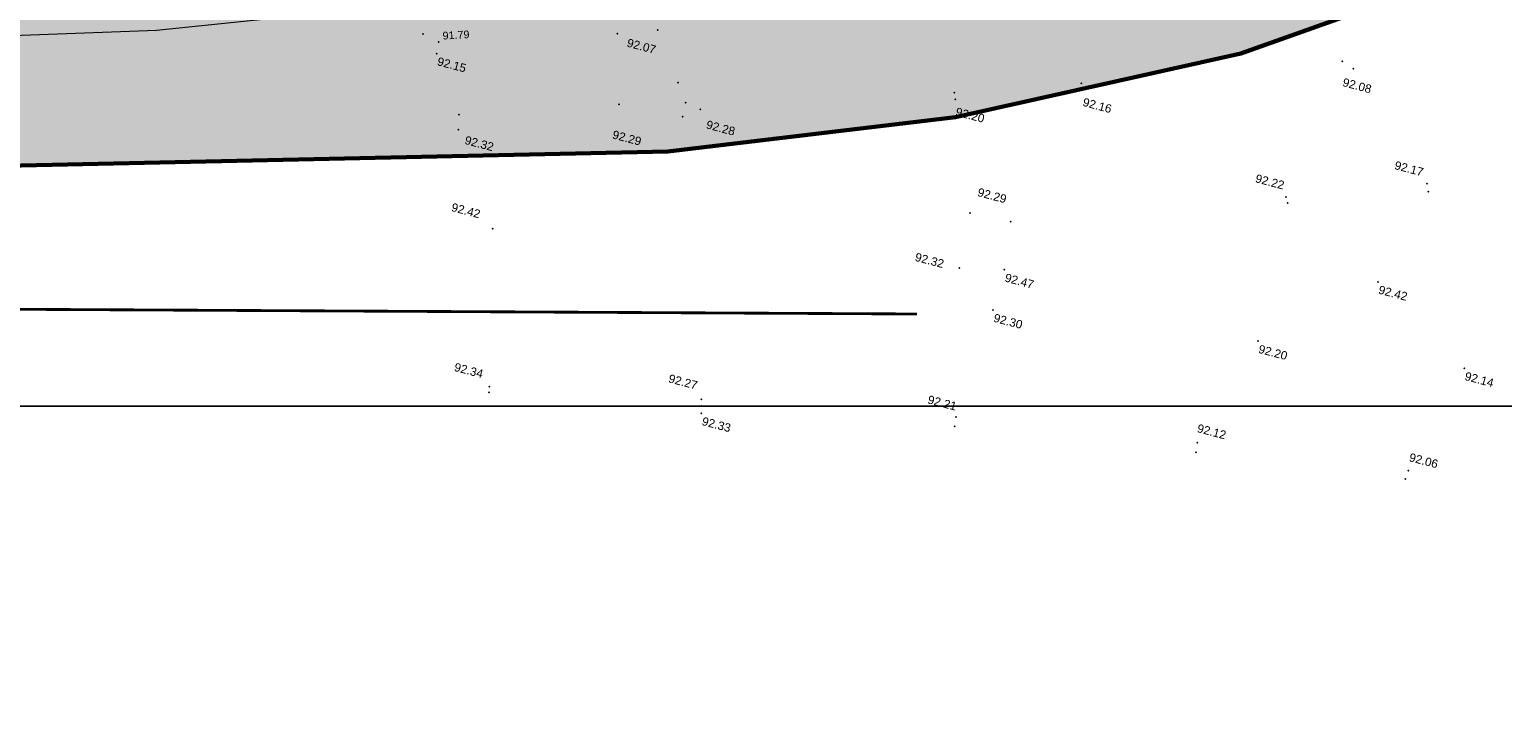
# Model space of a CAD drawing. Header units: centimetres. Extents: x 100159 to 224542, y -77011 to -2159.
# Tile 25 of 149: x 199451 to 204721, y -26326 to -23835. Entities that reach past the tile are written whole.
import ezdxf
from ezdxf.enums import TextEntityAlignment as Align
from ezdxf.xclip import XClip

# ---------------------------------------------------------------- set-up
doc = ezdxf.new("R2010")
doc.units = ezdxf.units.CM
doc.header["$XCLIPFRAME"] = 2
doc.linetypes.add('Grille', pattern=[0.4, 0.2, -0.2])
doc.layers.get('0').update_dxf_attribs({"lineweight": 5})
for name, color, linetype in [('04-Pts-T', 7, 'Continuous'), ('04-Pts-T-Alt', 190, 'Continuous'), ('10', 252, 'Continuous'), ('23', 63, 'Continuous'), ('A-Mar-P-TX-légende', 7, 'Continuous'), ('DDL-PLAN MASSE PAYSAGE', 7, 'Continuous')]:
    doc.layers.add(name, color=color, linetype=linetype)
doc.layers.add('22', color=250, linetype='Continuous', lineweight=60)
doc.layers.add('24', color=7, linetype='Continuous', lineweight=15, true_color=0x99ad58)
doc.layers.add('A-Mar-P-TR-esv-massifs', color=7, linetype='Continuous', lineweight=5, true_color=0x99ad58)
doc.styles.get("Standard").update_dxf_attribs({"font": 'arial.ttf'})

# ---------------------------------------------------------------- blocks, each defined once
blk = doc.blocks.new('17.07 CADASTRE')
at = {"layer": '23'}
h = blk.add_hatch(dxfattribs=at)
h.set_pattern_fill('CROSS', color=9, scale=0.122312, angle=-74.5126)
h.set_pattern_definition([(285.487436, (-1752.3689, 119.6183), (0.95587097, -0.5410825), [0.38833935, -1.16501804]), (15.487436, (-1752.5042, 119.37936), (0.5410825, 0.95587097), [0.38833935, -1.16501804])])
h.paths.add_polyline_path([(296.556, 77.111), (237.111, 55.333), (234.333, 63.889), (230.222, 79.222), (287.333, 104.778), (286, 108.667), (283.764, 107.684), (283.586, 107.684), (284.556, 108.111), (281.778, 113.778), (279.556, 117), (276.889, 119.556), (274.222, 121.222), (271, 122.222), (267.222, 123.778), (264.111, 125.444), (253.889, 127.667), (249.222, 128.444), (241, 128.111), (233.111, 127.444), (216.889, 124.444), (201.667, 120.778), (176.222, 114.111), (165.556, 111.111), (124.556, 102.444), (122.333, 102.222), (76.778, 95.667), (65.222, 94.333), (35.444, 90.111), (31.667, 89.667), (13.222, 87.017), (13.222, 11), (305.953, 11), (306.333, 20.889), (306.457, 20.91), (306.778, 27.444), (306.556, 41.222), (304.889, 48.667)])
h.paths.add_polyline_path([(382.444, 188.112), (366.222, 179.889), (324.333, 156.222), (321.556, 150.111), (319.889, 143.222), (318.444, 140), (316.333, 136.444), (312.889, 132.222), (311, 129.556), (309.667, 127), (309.222, 124.889), (309.111, 121.556), (313, 67.111), (320.889, 34.556), (323.889, 23), (326.72, 11), (382.444, 11)])
h.paths.add_polyline_path([(114.441, 168.682), (114.556, 172.222), (114.765, 174.055), (114.889, 176.111), (115.444, 180), (117, 187), (119.807, 200.743), (131.778, 243.333), (132.667, 246.889), (134.333, 259.778), (123.889, 263.889), (95.589, 275.588), (95.778, 276.111), (116.444, 322.667), (114.867, 324.739), (110, 330.778), (101, 340.111), (94.778, 345.889), (88.111, 351.333), (84.333, 354.222), (77.667, 358.667), (70, 363), (64.667, 366.778), (62.667, 368.556), (61, 370.778), (59.667, 373.333), (57.444, 376.444), (55, 379.889), (50.444, 384.111), (47.778, 386.111), (42.889, 389.333), (34.778, 392.222), (29.778, 390.222), (28, 389.111), (23.444, 385.111), (19.596, 381.153), (45.333, 361.111), (41.87, 356.754), (41.556, 357), (39.111, 354), (13.222, 374.341), (13.222, 359.889), (17.111, 358.444), (17.556, 359.444), (21.111, 358), (20.778, 357), (22.556, 356.333), (22.889, 357.333), (29.222, 354.889), (26.333, 347.667), (22.889, 349), (21.556, 345.667), (17.889, 347.111), (18.556, 348.889), (13.222, 350.98), (13.222, 268.872), (22.444, 266.333), (20.333, 258.444), (13.222, 260.467), (13.222, 114.187), (18.444, 116), (18.889, 112.778), (28.889, 113.333), (38.667, 115.778), (41.333, 115.778), (59.333, 118.667), (82, 120.333), (98.222, 123.111), (115.889, 127.889), (114.889, 141.889), (114.853, 142.698), (114.556, 146.667), (114.435, 152.182), (114.222, 157), (114.259, 160.231), (114.222, 161.889), (114.123, 164.5), (114.333, 166.889)])
h.paths.add_polyline_path([(35.889, 199), (33.222, 200.111), (35, 204.222), (37.556, 203)], flags=16)
h.paths.add_polyline_path([(48.222, 318.556), (43.778, 319.556), (44.333, 321.778), (38.889, 323), (39, 323.778), (35, 324.667), (35.111, 325.333), (31.556, 326.111), (33.444, 334.667), (40.444, 333), (40.222, 332.111), (43.222, 331.444), (42.889, 330), (46, 329.333), (49, 342.556), (55.111, 337.444), (53, 328.556), (50.667, 329.111)], flags=16)
h.paths.add_polyline_path([(23.889, 322.556), (20.556, 323.222), (21.111, 326.222), (24.556, 325.556)], flags=16)
h.paths.add_polyline_path([(19.667, 324.111), (14.111, 325.222), (14.556, 327.889), (20.222, 326.778)], flags=16)
h.paths.add_polyline_path([(57.556, 349), (56.556, 349.778), (56, 349.111), (53.667, 350.778), (54, 351.444), (50.556, 354.111), (52.889, 357.333), (53.667, 356.889), (54.444, 358), (53.778, 358.556), (59.667, 366.333), (64.444, 362.556), (60.444, 357.111), (64.444, 353.778), (61.889, 350.556), (59.889, 352.111)], flags=16)
h.paths.add_polyline_path([(38.667, 373.444), (35.778, 375.889), (35.444, 375.556), (32.333, 378), (33.111, 379.111), (30, 381.444), (32.444, 384.778), (35.556, 382.222), (36, 382.889), (36.889, 382.333), (37.889, 383.667), (40.444, 381.444), (42.889, 384.667), (47.778, 380.889), (42.889, 374.556), (40.778, 376.222)], flags=16)
h.paths.add_polyline_path([(64.778, 393.222), (55, 404.111), (51.333, 405.889), (50, 405.222), (47.889, 404.556), (45.556, 404.556), (44.778, 404.667), (43.889, 405.111), (34.778, 392.222), (42.889, 389.333), (47.778, 386.111), (50.444, 384.111), (55, 379.889), (57.444, 376.444), (59.667, 373.333), (61, 370.778), (62.667, 368.556), (64.667, 366.778), (70, 363), (77.667, 358.667), (84.333, 354.222), (88.111, 351.333), (94.778, 345.889), (101, 340.111), (110, 330.778), (112.546, 327.619), (117, 349.111), (122, 359.222), (113.222, 363.667), (115.333, 367.889), (104.333, 373.444), (104.111, 373), (103.667, 373.222), (103.889, 373.667)])
h.paths.add_polyline_path([(60.667, 391.556), (67.111, 388.333), (66.333, 386.667), (70.778, 384.444), (67.333, 377.444), (61, 380.556), (61.667, 381.889), (57, 384.222)], flags=16)
h.paths.add_polyline_path([(56.111, 388.778), (44.667, 394.444), (48.111, 401.222), (52.444, 399.111), (52.556, 399.556), (55.444, 398.111), (53.889, 395), (58.111, 393)], flags=16)
h.paths.add_polyline_path([(74.333, 380.889), (79.667, 378.222), (80.333, 379.556), (83.444, 378.111), (79.333, 369.889), (70.889, 374.222)], flags=16)
h.paths.add_polyline_path([(87.444, 378.444), (92.444, 376), (90.556, 372.333), (90, 372.667), (88.556, 369.778), (93.889, 367.222), (90.667, 360.778), (81, 365.556)], flags=16)
h.paths.add_polyline_path([(97.444, 368.111), (107.667, 363.111), (104.556, 356.778), (94.333, 361.778)], flags=16)
h.paths.add_polyline_path([(109.222, 359.889), (112.444, 358.222), (111.778, 357), (113.222, 356.222), (114.444, 358.667), (117.667, 357), (111, 343.444), (106.667, 345.556), (108, 348.333), (104.444, 350.111)], flags=16)
h.paths.add_polyline_path([(138.333, 392.333), (139.444, 392.667), (142.289, 398.356), (133.889, 402.556), (137.222, 409.444), (142.667, 406.667), (143.556, 408.444), (146.6, 406.978), (147.111, 408), (146.954, 409.778), (132.144, 409.778), (130.222, 406), (122.667, 409.778), (88.627, 409.778), (92.222, 408), (85.444, 394.444), (81.667, 396.333), (82.667, 398.444), (80.556, 399.556), (81.667, 401.667), (77.444, 403.778), (80.481, 409.778), (77.236, 409.778), (74.889, 405), (69.444, 407.778), (69.889, 408.778), (67.857, 409.778), (56.288, 409.778), (58.444, 408.667), (64.444, 402), (64.889, 402.333), (65.111, 402), (64.778, 401.667), (68.222, 397.778), (70.667, 396.556), (71.667, 398.667), (76.333, 396.333), (75.333, 394.222), (83.333, 390.222), (84.333, 392.333), (89, 390), (88.222, 388.333), (88.556, 388.111), (88.444, 387.778), (96, 383.889), (97, 386), (105.444, 381.778), (104.444, 379.667), (118, 372.889), (119.063, 372.48), (121, 372.111), (123.444, 372.222), (123.333, 372.667), (123.778, 372.778), (123.889, 372.333), (124.556, 372.556), (126.503, 373.571), (127.437, 374.272), (128.105, 375.058), (128.808, 376.042), (120.778, 380.222), (120.889, 380.444), (117.444, 382.111), (119.889, 386.778), (123.222, 385.111), (123.778, 386.111), (131.912, 381.934), (136.222, 390.556), (136.417, 390.75), (136.556, 391), (137.444, 391.778)])
h.paths.add_polyline_path([(94.778, 396.222), (95.111, 397), (90.889, 399.111), (93, 403.333), (93.889, 402.889), (95.333, 405.667), (98, 404.333), (98.333, 405), (101.889, 403.111), (101.667, 402.556), (104.556, 401.111), (101.111, 394), (98.111, 395.556), (97.667, 394.667)], flags=16)
h.paths.add_polyline_path([(104.778, 389.444), (108.222, 396.333), (118.667, 391.222), (115.667, 385.222), (112.889, 386.556), (112.444, 385.667)], flags=16)
at = {"layer": '10', "linetype": 'Grille', "ltscale": 500, "const_width": 0.0941, "flags": 128}
blk.add_lwpolyline([(13.222, 94.496), (107.831, 112.325), (161.68, 124.129), (220.242, 140.025)], dxfattribs=at)
at = {"layer": '22', "color": 0, "linetype": 'Continuous'}
blk.add_lwpolyline([(115.889, 127.889), (123.644, 128.583), (129.895, 126.5), (134.294, 125.69), (147.721, 126.5), (159.297, 128.468), (162.538, 128.583), (210.691, 143.053), (219.72, 146.757), (228.401, 151.387), (238.935, 158.795), (246.806, 164.699), (257.34, 172.917), (257.803, 173.149), (261.623, 178.589), (262.665, 181.599), (263.243, 185.418), (263.128, 187.039), (261.391, 198.036), (253.057, 242.254), (244.26, 270.845), (234.884, 302.908)], dxfattribs=at)
blk = doc.blocks.new('04-Pts-T')
at = {"color": 0}
blk.add_point((0, 0), dxfattribs=at)
at = {"layer": '04-Pts-T-Alt'}
blk.add_attdef('ALT', text='', height=0.15, dxfattribs=at).set_placement((0.1, -0.1), align=Align.TOP_LEFT)

msp = doc.modelspace()

# ---------------------------------------------------------------- hatches: boundary and pattern name
at = {"layer": '24', "true_color": 0x898989}
h = msp.add_hatch(dxfattribs=at)
h.set_pattern_fill('AR-SAND', color=252, angle=179.9995)
h.set_pattern_definition([(217.499484, (0.38, 29043.17), (1.59959, -48.941337), [0, -38.607999, 0, -43.179999, 0, -41.274999]), (187.499484, (0.38, 29043.17), (-44.952973, -71.682103), [0, -20.827999, 0, -34.797999, 0, -13.3349996]), (147.499483, (31.622, 29043.17), (-79.099236, -0.143005), [0, -12.6999996, 0, -45.7199986, 0, -59.689998]), (137.499483, (31.62, 29043.17), (-76.355844, -22.292243), [0, -6.35, 0, -29.971999, 0, -34.289999])])
edge = h.paths.add_edge_path()
edge.add_line((208786, -11169.3), (208776.8, -11086.3))
edge.add_line((208776.8, -11086.3), (208764.2, -10988.2))
edge.add_line((208764.2, -10988.2), (208749.9, -10890.9))
edge.add_line((208749.9, -10890.9), (208733.5, -10794.8))
edge.add_line((208733.5, -10794.8), (208714.7, -10700.1))
edge.add_line((208714.7, -10700.1), (208693.2, -10607.3))
edge.add_line((208693.2, -10607.3), (208668.8, -10516.8))
edge.add_line((208668.8, -10516.8), (208641.1, -10429.4))
edge.add_line((208641.1, -10429.4), (208609.9, -10345.9))
edge.add_line((208609.9, -10345.9), (208575.3, -10267.4))
edge.add_line((208575.3, -10267.4), (208537.4, -10195.1))
edge.add_line((208537.4, -10195.1), (208496.7, -10130.6))
edge.add_line((208496.7, -10130.6), (208454.5, -10075.4))
edge.add_line((208454.5, -10075.4), (208409.4, -10027.4))
edge.add_line((208409.4, -10027.4), (208358.6, -9983.4))
edge.add_line((208358.6, -9983.4), (208302.4, -9943.8))
edge.add_line((208302.4, -9943.8), (208241.2, -9909.1))
edge.add_line((208241.2, -9909.1), (208227.2, -9902.8))
edge.add_arc((207978.7, -10663.3), 800, 71.9019, 73.4606)
edge.add_line((208206.4, -9896.4), (208304.6, -12834.2))
edge.add_line((208304.6, -12834.2), (208300.4, -14543.9))
edge.add_line((208300.4, -14543.9), (208277.5, -16677.7))
edge.add_line((208277.5, -16677.7), (208228.3, -17152.2))
edge.add_line((208228.3, -17152.2), (208281.6, -18398.8))
edge.add_line((208281.6, -18398.8), (208001.5, -20372))
edge.add_line((208001.5, -20372), (207668.1, -21358.6))
edge.add_line((207668.1, -21358.6), (206774.5, -22345.2))
edge.add_line((206774.5, -22345.2), (204987.3, -22971.8))
edge.add_line((204987.3, -22971.8), (202093.2, -23611.8))
edge.add_line((202093.2, -23611.8), (199906, -23838.4))
edge.add_line((199906, -23838.4), (197745.4, -23918.4))
edge.add_line((197745.4, -23918.4), (196398.4, -23771.7))
edge.add_line((196398.4, -23771.7), (195384.8, -23478.4))
edge.add_line((195384.8, -23478.4), (193984.4, -23291.7))
edge.add_line((193984.4, -23291.7), (192717.4, -22851.7))
edge.add_line((192717.4, -22851.7), (192370.7, -22718.4))
edge.add_line((192370.7, -22718.4), (191593.9, -23134.9))
edge.add_line((191593.9, -23134.9), (192407.9, -23283.8))
edge.add_line((192407.9, -23283.8), (192989, -23674.7))
edge.add_line((192989, -23674.7), (193416.6, -23882.5))
edge.add_line((193416.6, -23882.5), (194814.9, -24180.6))
edge.add_line((194814.9, -24180.6), (196056.4, -24307.6))
edge.add_line((196056.4, -24307.6), (196391.6, -24387.7))
edge.add_line((196391.6, -24387.7), (201734.5, -24272.4))
edge.add_line((201734.5, -24272.4), (202764.4, -24149.2))
edge.add_line((202764.4, -24149.2), (203785, -23921.4))
edge.add_line((203785, -23921.4), (205074.2, -23461.6))
edge.add_line((205074.2, -23461.6), (206048, -23080.3))
edge.add_line((206048, -23080.3), (207360.2, -22537.5))
edge.add_line((207360.2, -22537.5), (207414.2, -22526.9))
edge.add_line((207414.2, -22526.9), (207959.8, -22078.1))
edge.add_line((207959.8, -22078.1), (208151.9, -21799.4))
edge.add_line((208151.9, -21799.4), (208319.6, -21424.5))
edge.add_line((208319.6, -21424.5), (208353.8, -21255.3))
edge.add_line((208353.8, -21255.3), (208488, -20079.7))
edge.add_line((208488, -20079.7), (208889.4, -15314))
edge.add_line((208889.4, -15314), (208799.8, -12135.9))
edge.add_line((208799.8, -12135.9), (208786, -11169.3))
at = {"layer": 'A-Mar-P-TX-légende', "true_color": 0x515c2d}
h = msp.add_hatch(dxfattribs=at)
h.set_pattern_fill('AR-CONC', color=59, scale=0.75, angle=37.4248)
h.set_pattern_definition([(118.78054, (200765.85, -13178.64), (60.5989, 123.0478), [14.2875, -157.1625]), (63.7805, (200765.85, -13178.64), (-143.1446, 27.223), [11.43, -125.7304]), (169.232, (200770.9, -13168.39), (-82.5456, 150.2708), [12.1425, -133.5677]), (114.9647, (200730.33, -13164.85), (102.98, 178.1125), [21.4312, -235.7437]), (165.4161, (200738.91, -13150), (-108.5434, 233.1465), [18.2138, -200.3517]), (59.9647, (200730.33, -13164.85), (-108.5434, 233.1465), [17.145, -188.5948]), (89.78054, (200746.1, -13150.54), (112.6554, 78.2408), [14.2875, -157.1625]), (34.7805, (200746.1, -13150.54), (-111.9986, 93.2078), [11.43, -125.73]), (140.232, (200755.49, -13144.02), (0.6568, 171.4487), [12.1425, -133.5675]), (106.28054, (200765.847, -13178.64), (-58.2783, 25.11236), [0, -124.206, 0, -127.635, 0, -126.20625]), (76.28054, (200765.85, -13178.64), (-51.90273, 73.91162), [0, -72.771, 0, -121.3485, 0, -48.10125]), (36.28054, (200750.47, -13218.243), (40.81212, 93.24316), [0, -47.625, 0, -148.59, 0, -197.1675]), (26.28054, (200743.58, -13236), (22.4336, 110.4668), [0, -61.9125, 0, -98.679, 0, -140.0175])])
h.paths.add_polyline_path([(192370.6, -22718.3), (192424, -22438.3), (193144.1, -22731.6), (194464.5, -23131.6), (196051.6, -23318.3), (197785.4, -23584.9), (199865.9, -23545), (201706.4, -23411.7), (203466.9, -23025), (205294, -22505.1), (206721.1, -21865.1), (207401.3, -21185.2), (207748, -20171.9), (207839, -19640.9), (207839.1, -17080.4), (208228.6, -17080.3), (208281.5, -18398.6), (208001.4, -20371.9), (207668, -21358.5), (206774.4, -22345.1), (204987.3, -22971.7), (202093.2, -23611.6), (199905.9, -23838.3), (197745.4, -23918.3), (196398.3, -23771.6), (195384.7, -23478.3), (193984.4, -23291.6), (192717.4, -22851.6)])
h.paths.add_polyline_path([(190449.8, -23426.9), (192597.1, -23440.2), (193664, -23506.9), (194677.6, -23546.9), (195504.5, -23653.6), (195957.9, -23786.9), (195877.9, -24040.2), (195037.7, -24080.2), (192703.7, -23893.5), (190970, -23813.5), (189903, -23706.9)])

# ---------------------------------------------------------------- linework, layer by layer
at = {"layer": 'A-Mar-P-TR-esv-massifs'}
msp.add_lwpolyline([(197785.4, -23584.9), (199865.9, -23545), (201706.4, -23411.7), (203466.9, -23025), (205294, -22505.1), (206721.1, -21865.1), (207401.3, -21185.2), (207748, -20171.9), (207839, -19640.9), (207839.1, -17080.4), (208228.6, -17080.3), (208281.5, -18398.6), (208001.4, -20371.9), (207668, -21358.5), (206774.4, -22345.1), (204987.3, -22971.7), (202093.2, -23611.6), (199905.9, -23838.3), (197745.4, -23918.3)], dxfattribs=at)

# ---------------------------------------------------------------- block references
at = {"layer": '04-Pts-T', "xscale": 99.99999999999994, "yscale": 99.99999999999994, "zscale": 99.99999999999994, "rotation": 345.2074804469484}
for p in [(200858.9, -23851.6, 9193), (201554.5, -23850, 9253), (204187.1, -23975.7, 9208), (201770.9, -24025.5, 9226), (201798.7, -24096.7, 9228), (202763.3, -24085.7, 9221), (201788.4, -24147.3, 9229), (200985.8, -24193.4, 9234), (204450.4, -24387.3, 9216), (203946.6, -24434.3, 9222), (202816, -24492.4, 9231), (201096.7, -25112.8, 9235), (201854.5, -25159, 9228), (202765.7, -25221.7, 9221), (203629.8, -25313.3, 9213), (204384.2, -25413.5, 9207)]:
    msp.add_blockref('04-Pts-T', p, dxfattribs=at)
at = {"layer": '04-Pts-T'}
ref = msp.add_blockref('04-Pts-T', (200915.4, -23879.8, 9179), dxfattribs=dict(at, xscale=99.99999999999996, yscale=99.99999999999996, zscale=99.99999999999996, rotation=3.207480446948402))
ref.add_attrib('ALT', '91.79', dxfattribs={"layer": '04-Pts-T-Alt', "height": 27.5, "rotation": 3.2075}).set_placement((200928.5, -23843.9, 9179), align=Align.TOP_LEFT)
ref = msp.add_blockref('04-Pts-T', (201698.8, -23837.6, 9207), dxfattribs=dict(at, xscale=99.99999999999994, yscale=99.99999999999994, zscale=99.99999999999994, rotation=345.2074804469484))
ref.add_attrib('ALT', '92.07', dxfattribs={"layer": '04-Pts-T-Alt', "height": 30, "rotation": 345.2075}).set_placement((201594, -23866.9, 9207), align=Align.TOP_LEFT)
ref = msp.add_blockref('04-Pts-T', (200908.2, -23921.3, 9215), dxfattribs=dict(at, xscale=99.99999999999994, yscale=99.99999999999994, zscale=99.99999999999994, rotation=345.2074804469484))
ref.add_attrib('ALT', '92.15', dxfattribs={"layer": '04-Pts-T-Alt', "height": 30, "rotation": 345.2075}).set_placement((200915.4, -23933.5, 9215), align=Align.TOP_LEFT)
ref = msp.add_blockref('04-Pts-T', (204147.5, -23949.1, 9208), dxfattribs=dict(at, xscale=99.99999999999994, yscale=99.99999999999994, zscale=99.99999999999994, rotation=345.2074804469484))
ref.add_attrib('ALT', '92.08', dxfattribs={"layer": '04-Pts-T-Alt', "height": 30, "rotation": 345.2075}).set_placement((204154.1, -24008.1, 9208), align=Align.TOP_LEFT)
ref = msp.add_blockref('04-Pts-T', (203214.3, -24027.7, 9216), dxfattribs=dict(at, xscale=99.99999999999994, yscale=99.99999999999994, zscale=99.99999999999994, rotation=345.2074804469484))
ref.add_attrib('ALT', '92.16', dxfattribs={"layer": '04-Pts-T-Alt', "height": 30, "rotation": 345.2075}).set_placement((203224.5, -24079.1, 9216), align=Align.TOP_LEFT)
ref = msp.add_blockref('04-Pts-T', (202760.4, -24060.7, 9220), dxfattribs=dict(at, xscale=99.99999999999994, yscale=99.99999999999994, zscale=99.99999999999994, rotation=345.2074804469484))
ref.add_attrib('ALT', '92.20', dxfattribs={"layer": '04-Pts-T-Alt', "height": 30, "rotation": 345.2075}).set_placement((202769.6, -24113.6, 9220), align=Align.TOP_LEFT)
ref = msp.add_blockref('04-Pts-T', (201560.6, -24103.5, 9229), dxfattribs=dict(at, xscale=99.99999999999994, yscale=99.99999999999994, zscale=99.99999999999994, rotation=345.2074804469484))
ref.add_attrib('ALT', '92.29', dxfattribs={"layer": '04-Pts-T-Alt', "height": 30, "rotation": 345.2075}).set_placement((201541.8, -24195.4, 9229), align=Align.TOP_LEFT)
ref = msp.add_blockref('04-Pts-T', (201851.4, -24120.6, 9228), dxfattribs=dict(at, xscale=99.99999999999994, yscale=99.99999999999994, zscale=99.99999999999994, rotation=345.2074804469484))
ref.add_attrib('ALT', '92.28', dxfattribs={"layer": '04-Pts-T-Alt', "height": 30, "rotation": 345.2075}).set_placement((201877.3, -24159.6, 9228), align=Align.TOP_LEFT)
ref = msp.add_blockref('04-Pts-T', (200988.6, -24140.2, 9232), dxfattribs=dict(at, xscale=99.99999999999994, yscale=99.99999999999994, zscale=99.99999999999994, rotation=345.2074804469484))
ref.add_attrib('ALT', '92.32', dxfattribs={"layer": '04-Pts-T-Alt', "height": 30, "rotation": 345.2075}).set_placement((201013.7, -24215.2, 9232), align=Align.TOP_LEFT)
ref = msp.add_blockref('04-Pts-T', (204455.4, -24415.7, 9217), dxfattribs=dict(at, xscale=99.99999999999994, yscale=99.99999999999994, zscale=99.99999999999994, rotation=345.2074804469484))
ref.add_attrib('ALT', '92.17', dxfattribs={"layer": '04-Pts-T-Alt', "height": 30, "rotation": 345.2075}).set_placement((204339.9, -24305.2, 9217), align=Align.TOP_LEFT)
ref = msp.add_blockref('04-Pts-T', (203952.8, -24456, 9222), dxfattribs=dict(at, xscale=99.99999999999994, yscale=99.99999999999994, zscale=99.99999999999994, rotation=345.2074804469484))
ref.add_attrib('ALT', '92.22', dxfattribs={"layer": '04-Pts-T-Alt', "height": 30, "rotation": 345.2075}).set_placement((203842, -24352.2, 9222), align=Align.TOP_LEFT)
ref = msp.add_blockref('04-Pts-T', (202961.9, -24522.5, 9229), dxfattribs=dict(at, xscale=99.99999999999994, yscale=99.99999999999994, zscale=99.99999999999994, rotation=345.2074804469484))
ref.add_attrib('ALT', '92.29', dxfattribs={"layer": '04-Pts-T-Alt', "height": 30, "rotation": 345.2075}).set_placement((202848.2, -24401.6, 9229), align=Align.TOP_LEFT)
ref = msp.add_blockref('04-Pts-T', (201108.3, -24548.5, 9242), dxfattribs=dict(at, xscale=99.99999999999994, yscale=99.99999999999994, zscale=99.99999999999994, rotation=345.2074804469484))
ref.add_attrib('ALT', '92.42', dxfattribs={"layer": '04-Pts-T-Alt', "height": 30, "rotation": 345.2075}).set_placement((200965.8, -24455.3, 9242), align=Align.TOP_LEFT)
ref = msp.add_blockref('04-Pts-T', (202778.3, -24688.5, 9232), dxfattribs=dict(at, xscale=99.99999999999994, yscale=99.99999999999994, zscale=99.99999999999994, rotation=345.2074804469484))
ref.add_attrib('ALT', '92.32', dxfattribs={"layer": '04-Pts-T-Alt', "height": 30, "rotation": 345.2075}).set_placement((202624.4, -24633.4, 9232), align=Align.TOP_LEFT)
ref = msp.add_blockref('04-Pts-T', (202938.8, -24695.2, 9247), dxfattribs=dict(at, xscale=99.99999999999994, yscale=99.99999999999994, zscale=99.99999999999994, rotation=345.2074804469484))
ref.add_attrib('ALT', '92.47', dxfattribs={"layer": '04-Pts-T-Alt', "height": 30, "rotation": 345.2075}).set_placement((202945.9, -24707.5, 9247), align=Align.TOP_LEFT)
ref = msp.add_blockref('04-Pts-T', (204275.4, -24738.4, 9242), dxfattribs=dict(at, xscale=99.99999999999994, yscale=99.99999999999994, zscale=99.99999999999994, rotation=345.2074804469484))
ref.add_attrib('ALT', '92.42', dxfattribs={"layer": '04-Pts-T-Alt', "height": 30, "rotation": 345.2075}).set_placement((204282.5, -24750.6, 9242), align=Align.TOP_LEFT)
ref = msp.add_blockref('04-Pts-T', (202898.2, -24839.2, 9230), dxfattribs=dict(at, xscale=99.99999999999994, yscale=99.99999999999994, zscale=99.99999999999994, rotation=345.2074804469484))
ref.add_attrib('ALT', '92.30', dxfattribs={"layer": '04-Pts-T-Alt', "height": 30, "rotation": 345.2075}).set_placement((202905.4, -24851.4, 9230), align=Align.TOP_LEFT)
ref = msp.add_blockref('04-Pts-T', (203845.9, -24950.5, 9220), dxfattribs=dict(at, xscale=99.99999999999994, yscale=99.99999999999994, zscale=99.99999999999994, rotation=345.2074804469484))
ref.add_attrib('ALT', '92.20', dxfattribs={"layer": '04-Pts-T-Alt', "height": 30, "rotation": 345.2075}).set_placement((203853, -24962.7, 9220), align=Align.TOP_LEFT)
ref = msp.add_blockref('04-Pts-T', (201095.1, -25133.2, 9234), dxfattribs=dict(at, xscale=99.99999999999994, yscale=99.99999999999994, zscale=99.99999999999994, rotation=345.2074804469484))
ref.add_attrib('ALT', '92.34', dxfattribs={"layer": '04-Pts-T-Alt', "height": 30, "rotation": 345.2075}).set_placement((200976, -25027.3, 9234), align=Align.TOP_LEFT)
ref = msp.add_blockref('04-Pts-T', (201856.1, -25182.2, 9227), dxfattribs=dict(at, xscale=99.99999999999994, yscale=99.99999999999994, zscale=99.99999999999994, rotation=345.2074804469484))
ref.add_attrib('ALT', '92.27', dxfattribs={"layer": '04-Pts-T-Alt', "height": 30, "rotation": 345.2075}).set_placement((201742.7, -25068.2, 9227), align=Align.TOP_LEFT)
ref = msp.add_blockref('04-Pts-T', (204584, -25047.6, 9214), dxfattribs=dict(at, xscale=99.99999999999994, yscale=99.99999999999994, zscale=99.99999999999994, rotation=345.2074804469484))
ref.add_attrib('ALT', '92.14', dxfattribs={"layer": '04-Pts-T-Alt', "height": 30, "rotation": 345.2075}).set_placement((204591.1, -25059.8, 9214), align=Align.TOP_LEFT)
ref = msp.add_blockref('04-Pts-T', (202761.7, -25255.5, 9221), dxfattribs=dict(at, xscale=99.99999999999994, yscale=99.99999999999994, zscale=99.99999999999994, rotation=345.2074804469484))
ref.add_attrib('ALT', '92.21', dxfattribs={"layer": '04-Pts-T-Alt', "height": 30, "rotation": 345.2075}).set_placement((202669.8, -25143.5, 9221), align=Align.TOP_LEFT)
ref = msp.add_blockref('04-Pts-T', (201855, -25208.8, 9233), dxfattribs=dict(at, xscale=99.99999999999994, yscale=99.99999999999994, zscale=99.99999999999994, rotation=345.2074804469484))
ref.add_attrib('ALT', '92.33', dxfattribs={"layer": '04-Pts-T-Alt', "height": 30, "rotation": 345.2075}).set_placement((201862.1, -25221, 9233), align=Align.TOP_LEFT)
ref = msp.add_blockref('04-Pts-T', (203624.1, -25348.5, 9212), dxfattribs=dict(at, xscale=99.99999999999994, yscale=99.99999999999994, zscale=99.99999999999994, rotation=345.2074804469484))
ref.add_attrib('ALT', '92.12', dxfattribs={"layer": '04-Pts-T-Alt', "height": 30, "rotation": 345.2075}).set_placement((203633.8, -25246.3, 9212), align=Align.TOP_LEFT)
ref = msp.add_blockref('04-Pts-T', (204373.9, -25443.4, 9206), dxfattribs=dict(at, xscale=99.99999999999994, yscale=99.99999999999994, zscale=99.99999999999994, rotation=345.2074804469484))
ref.add_attrib('ALT', '92.06', dxfattribs={"layer": '04-Pts-T-Alt', "height": 30, "rotation": 345.2075}).set_placement((204392, -25350.1, 9206), align=Align.TOP_LEFT)
at = {"layer": 'DDL-PLAN MASSE PAYSAGE', "linetype": 'ByBlock'}
ref = msp.add_blockref('17.07 CADASTRE', (176094.2, -32944.9), dxfattribs=dict(at, xscale=106.2859075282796, yscale=106.2859075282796, zscale=106.2859075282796, rotation=344.5125640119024))
XClip(ref).set_block_clipping_path([(36.599704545, 85.9239172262), (419.7690201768, 192.095693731), (361.9471425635, 400.7723308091), (-21.2221730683, 294.6005543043)])

doc.saveas('drawing.dxf')
